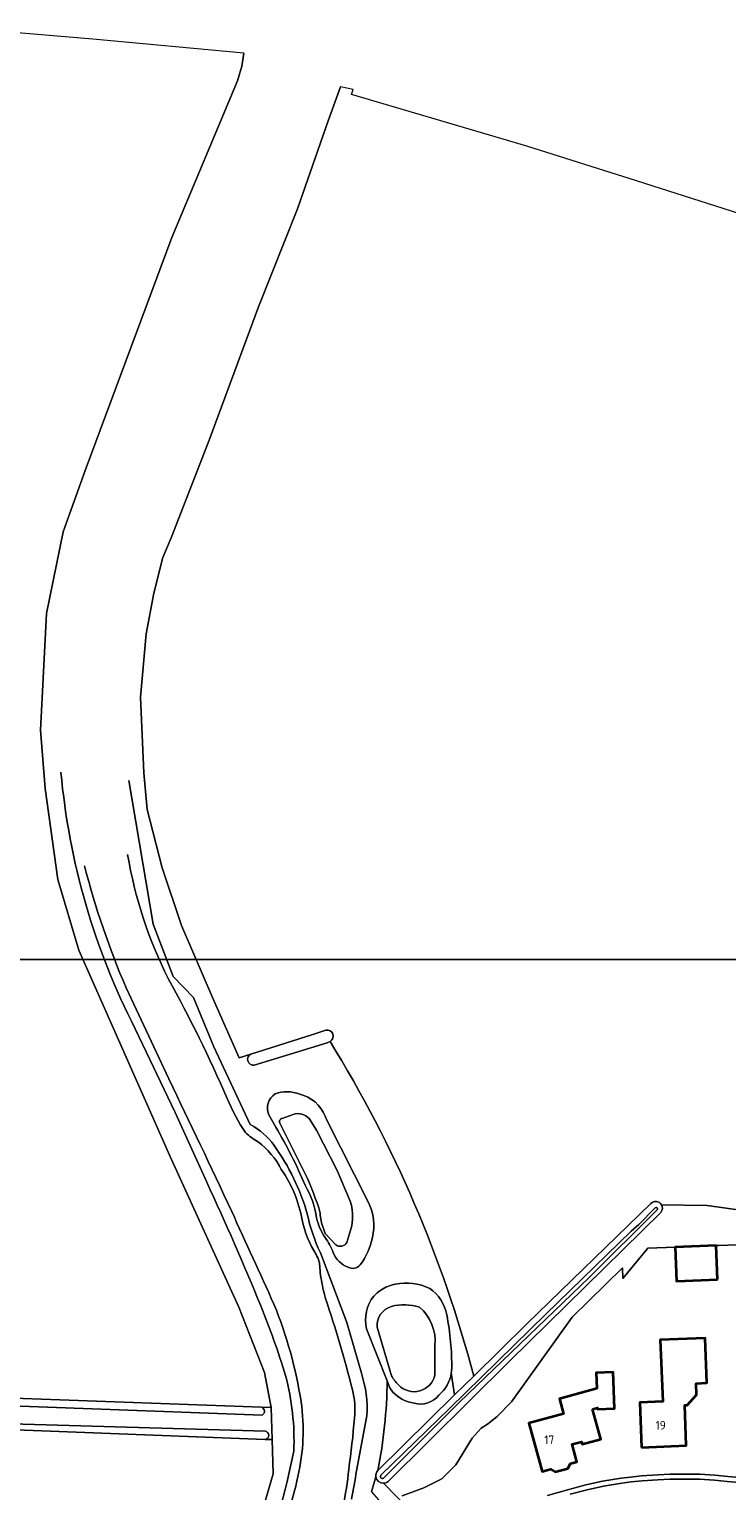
# Model space of a CAD drawing. Header units: metres. Extents: x 247072 to 248918, y 480001 to 481684.
# Tile 34 of 50: x 247720 to 247864, y 481278 to 481580. Entities that reach past the tile are written whole.
import ezdxf
from ezdxf.enums import TextEntityAlignment as Align

# ---------------------------------------------------------------- set-up
doc = ezdxf.new("R2010")
doc.units = ezdxf.units.M
for name, color, linetype, lineweight in [('B-XX-GR-GRAS-GV', 60, 'Continuous', 13), ('B-XX-GR-GROENVOORZIENING-GV', 80, 'Continuous', 18), ('B-XX-GR-HOUTWAL-GV', 40, 'Continuous', 13), ('B-XX-OG-BEBOUWING-GV', 7, 'Continuous', 35), ('B-XX-OG-BEBOUWING-T18', 10, 'Continuous', 18), ('B-XX-OG-TERREIN_ERF-GV', 7, 'Continuous', 18), ('B-XX-OG-WATER-GV', 130, 'Continuous', 18), ('B-XX-OG-WATER_GREPPEL-GV', 160, 'Continuous', 18), ('B-XX-OG-WATER_SLOOT-GV', 120, 'Continuous', 18), ('B-XX-VH-ONVERHARD-GV', 252, 'Continuous', 18), ('B-XX-VH-VERHARDING_OPEN-GV', 252, 'Continuous', 18), ('N-BH-KL-ET_LS_OV_LICHTMAST-S', 7, 'Continuous', 25)]:
    doc.layers.add(name, color=color, linetype=linetype, lineweight=lineweight)
doc.styles.add('NLCS-ISO-M-T18', font='NLCS-ISO.ttf', dxfattribs={"height": 1.8})

msp = doc.modelspace()

# ---------------------------------------------------------------- linework, layer by layer
at = {"layer": 'B-XX-GR-GRAS-GV'}
for points in [[(247699.46, 481298.2), (247767.638, 481295.724), (247769.588, 481295.654), (247768.239, 481302.869), (247762.917, 481316.392), (247748.706, 481347.628), (247729.921, 481390.017), (247725.585, 481404.629), (247722.967, 481423.395), (247722.002, 481435.42), (247723.273, 481459.533), (247726.689, 481476.338), (247731.25, 481488.997), (247749.13, 481537.078), (247762.681, 481569.424), (247763.553, 481572.467), (247763.963, 481575.115), (247732.787, 481578.058), (247708.216, 481580.086)], [(247765.41, 481368.606), (247762.986, 481367.86), (247757.531, 481380.304), (247751.086, 481395.142), (247747.125, 481407.039), (247743.991, 481419.045), (247743.339, 481426.63), (247742.657, 481442.275), (247743.842, 481455.348), (247745.368, 481463.732), (247747.26, 481471.088), (247748.977, 481475.115), (247756.804, 481495.311), (247767.007, 481522.834), (247775.038, 481543.04), (247781.386, 481561.176), (247783.934, 481568.219)], [(247866.327, 481542.02), (247844.977, 481548.83), (247822.388, 481555.983), (247786.18, 481566.638), (247786.524, 481567.66), (247783.934, 481568.219), (247781.386, 481561.176), (247775.038, 481543.04), (247767.007, 481522.834), (247756.804, 481495.311), (247748.977, 481475.115), (247747.26, 481471.088), (247745.368, 481463.732), (247743.842, 481455.348), (247742.657, 481442.275), (247743.339, 481426.63), (247743.991, 481419.045), (247747.125, 481407.039), (247751.086, 481395.142), (247757.531, 481380.304), (247762.986, 481367.86), (247765.41, 481368.606), (247778.18, 481372.62), (247780.915, 481373.562)], [(247740.217, 481425.028), (247745.234, 481395.434), (247749.417, 481384.626), (247753.607, 481380.243), (247757.81, 481370.129), (247765.289, 481354.037)], [(247781.758, 481371.224), (247781.14, 481370.92), (247770.14, 481367.52), (247766.088, 481366.312)], [(247770.578, 481353.535), (247769.124, 481356.086)], [(247780.726, 481355.789), (247781.099, 481354.983), (247789.698, 481337.997)], [(247811.432, 481302.153), (247822.327, 481312.864), (247847.978, 481337.754)], [(247850.17, 481337.522), (247859.563, 481337.384), (247867.404, 481336.237)], [(247779.787, 481327.572), (247785.238, 481313.235), (247788.223, 481302.742)], [(247793.558, 481301.183), (247789.283, 481311.9)], [(247791.593, 481282.649), (247807.47, 481298.258), (247806.79, 481302.824)], [(247806.79, 481302.824), (247807.47, 481298.258), (247811.432, 481302.153)], [(247794.133, 481299.743), (247793.558, 481301.183)], [(247794.742, 481298.837), (247794.133, 481299.743)], [(247789.385, 481293.923), (247787.196, 481282.608)], [(247790.291, 481278.233), (247791.216, 481281.369)]]:
    msp.add_lwpolyline(points, dxfattribs=at)
for points in [[(247780.915, 481373.562, -0.8582006), (247781.758, 481371.224)], [(247811.432, 481302.153, 0.0741267), (247781.758, 481371.224)], [(247781.758, 481371.224, -0.0741267), (247811.432, 481302.153)], [(247766.088, 481366.312, -0.8362279), (247765.41, 481368.606)], [(247769.124, 481356.086, -0.3547096), (247770.42, 481360.394)], [(247770.42, 481360.394, -0.1807856), (247775.498, 481360.344)], [(247775.498, 481360.344, -0.2484627), (247780.726, 481355.789)], [(247765.289, 481354.037, -0.1143691), (247770.25, 481349.735)], [(247776.631, 481341.541, 0.0316882), (247770.578, 481353.535)], [(247770.25, 481349.735, -0.0841555), (247777.054, 481335.652)], [(247778.988, 481334.811, 0.0971814), (247776.631, 481341.541)], [(247789.698, 481337.997, -0.1665869), (247790.53, 481330.736)], [(247847.978, 481337.754, -0.5019966), (247850.17, 481337.522)], [(247777.054, 481335.652, 0.059729), (247779.787, 481327.572)], [(247780.744, 481330.77, -0.0949837), (247778.988, 481334.811)], [(247782.403, 481327.681, 0.0661792), (247780.744, 481330.77)], [(247790.53, 481330.736, -0.1032023), (247787.994, 481325.078)], [(247785.473, 481324.598, -0.2091657), (247782.403, 481327.681)], [(247787.994, 481325.078, -0.3326593), (247785.473, 481324.598)], [(247790.807, 481318.664, -0.0572848), (247792.217, 481319.876)], [(247792.217, 481319.876, -0.1025626), (247795.271, 481321.134)], [(247795.271, 481321.134, -0.1573235), (247802.336, 481320.25)], [(247802.336, 481320.25, -0.2030774), (247805.852, 481314.781)], [(247789.283, 481311.9, -0.2316202), (247790.807, 481318.664)], [(247805.852, 481314.781, -0.0520423), (247806.865, 481303.62)], [(247788.223, 481302.742, -0.0951655), (247789.385, 481293.923)], [(247806.79, 481302.824, -0.1825838), (247804.227, 481298.23)], [(247806.865, 481303.62, -0.0268544), (247806.79, 481302.824)], [(247791.593, 481282.649, 0.0481779), (247793.558, 481301.183)], [(247793.558, 481301.183, -0.0481779), (247791.593, 481282.649)], [(247799.121, 481296.565, -0.1707269), (247794.742, 481298.837)], [(247804.227, 481298.23, -0.3075455), (247799.121, 481296.565)], [(247787.196, 481282.608, -0.0228563), (247786.171, 481276.754)], [(247791.216, 481281.369, -0.2259678), (247791.593, 481282.649)]]:
    msp.add_lwpolyline(points, format="xyb", dxfattribs=at)
msp.add_lwpolyline([(247693.176, 481263.733), (247734.829, 481260.965), (247752.641, 481258.218), (247758.495, 481256.37), (247767.257, 481272.558), (247770.012, 481281.976), (247769.792, 481289.061), (247768.406, 481289.075), (247699.18, 481291.72), (247694.18, 481291.88)], close=True, dxfattribs=at)
at = {"layer": 'B-XX-GR-GROENVOORZIENING-GV'}
for points in [[(247850.033, 481335.93), (247818.895, 481305.276), (247793.752, 481280.424)], [(247867.404, 481336.237), (247859.563, 481337.384), (247850.17, 481337.522)], [(247796.66, 481277.42), (247801.12, 481279.12), (247804.82, 481280.94), (247807.72, 481283.86), (247811.106, 481289.374), (247812.929, 481291.435), (247814.26, 481292.22), (247816.22, 481293.78), (247819.22, 481296.82), (247831.698, 481314.332), (247842.096, 481324.462), (247842.182, 481322.26), (247847.331, 481328.52), (247852.981, 481328.727), (247861.478, 481329.067), (247861.979, 481329.105), (247884.458, 481329.941)], [(247791.216, 481281.369), (247790.291, 481278.233), (247791.74, 481276.623), (247803.073, 481264.039), (247805.181, 481265.856)], [(247792.768, 481280.058), (247795.556, 481277.226)], [(247805.181, 481265.856), (247804.479, 481266.662), (247805.363, 481267.26), (247800.078, 481272.63), (247795.556, 481277.226), (247792.768, 481280.058)]]:
    msp.add_lwpolyline(points, dxfattribs=at)
for points in [[(247850.17, 481337.522, -0.3208744), (247850.033, 481335.93)], [(247792.768, 481280.058, -0.3722042), (247791.216, 481281.369)], [(247793.752, 481280.424, -0.1736845), (247792.768, 481280.058)]]:
    msp.add_lwpolyline(points, format="xyb", dxfattribs=at)
at = {"layer": 'B-XX-GR-HOUTWAL-GV'}
for points in [[(247767.733, 481294.115), (247699.4, 481296.6), (247699.22, 481292.8), (247768.433, 481290.774)], [(247768.406, 481289.075), (247769.792, 481289.061), (247769.588, 481295.654), (247767.638, 481295.724)]]:
    msp.add_lwpolyline(points, dxfattribs=at)
for points in [[(247767.638, 481295.724, -0.6742216), (247767.733, 481294.115)], [(247768.433, 481290.774, -0.8022914), (247768.406, 481289.075)]]:
    msp.add_lwpolyline(points, format="xyb", dxfattribs=at)
at = {"layer": 'B-XX-OG-BEBOUWING-GV'}
for points in [[(247861.758, 481322.069), (247861.478, 481329.067), (247852.981, 481328.727), (247853.259, 481321.714)], [(247846.046, 481287.431), (247855.29, 481287.823), (247854.962, 481296.16), (247855.473, 481296.177), (247857.42, 481298.28), (247857.313, 481300.637), (247859.512, 481300.741), (247859.15, 481309.977), (247849.902, 481309.618), (247850.42, 481296.876), (247845.67, 481296.683)], [(247835.935, 481295.303), (247836.965, 481295.588), (247836.974, 481295.343), (247840.477, 481295.452), (247840.203, 481302.964), (247836.709, 481302.84), (247836.824, 481299.599), (247829.112, 481297.465), (247829.961, 481294.395), (247822.804, 481292.415), (247825.55, 481282.488), (247827.245, 481282.957), (247828.228, 481282.363), (247830.825, 481283.082), (247831.363, 481284.096), (247832.709, 481284.469), (247831.713, 481288.072), (247833.639, 481288.604), (247833.785, 481288.074), (247837.64, 481289.141)]]:
    msp.add_lwpolyline(points, close=True, dxfattribs=at)
at = {"layer": 'B-XX-OG-TERREIN_ERF-GV'}
for points in [[(248084.39, 481270.101), (248084.377, 481278.824), (248086.134, 481286.252), (248088.247, 481291.44), (248090.499, 481296.946), (248069.759, 481308.346), (248048.022, 481320.294), (248027.436, 481331.591), (248020.866, 481335.208), (248004.378, 481334.56), (248000, 481334.393), (247980.39, 481333.643), (247957.389, 481332.766), (247935.431, 481331.938), (247918.413, 481331.243), (247901.419, 481330.603), (247884.458, 481329.941), (247861.979, 481329.105), (247861.478, 481329.067)], [(247861.478, 481329.067), (247861.758, 481322.069), (247853.259, 481321.714), (247852.981, 481328.727), (247847.331, 481328.52), (247842.182, 481322.26), (247842.096, 481324.462), (247831.698, 481314.332), (247819.22, 481296.82), (247816.22, 481293.78), (247814.26, 481292.22), (247812.929, 481291.435), (247811.106, 481289.374), (247807.72, 481283.86), (247804.82, 481280.94), (247801.12, 481279.12), (247796.66, 481277.42)], [(247826.655, 481277.531), (247831.033, 481278.774), (247834.548, 481279.68), (247838.012, 481280.455), (247841.822, 481281.074), (247843.795, 481281.317), (247846.064, 481281.571), (247849.383, 481281.797), (247851.943, 481281.91), (247855.011, 481281.927), (247858.061, 481281.929), (247861.187, 481281.689), (247863.84, 481281.445), (247866.306, 481281.212), (247868.603, 481280.88), (247871.478, 481280.398), (247874.506, 481279.75), (247876.487, 481279.268), (247880.727, 481278.006)]]:
    msp.add_lwpolyline(points, dxfattribs=at)
for points in [[(247859.15, 481309.977), (247859.512, 481300.741), (247857.313, 481300.637), (247857.42, 481298.28), (247855.473, 481296.177), (247854.962, 481296.16), (247855.29, 481287.823), (247846.046, 481287.431), (247845.67, 481296.683), (247850.42, 481296.876), (247849.902, 481309.618)], [(247836.965, 481295.588), (247835.935, 481295.303), (247837.64, 481289.141), (247833.785, 481288.074), (247833.639, 481288.604), (247831.713, 481288.072), (247832.709, 481284.469), (247831.363, 481284.096), (247830.825, 481283.082), (247828.228, 481282.363), (247827.245, 481282.957), (247825.55, 481282.488), (247822.804, 481292.415), (247829.961, 481294.395), (247829.112, 481297.465), (247836.824, 481299.599), (247836.709, 481302.84), (247840.203, 481302.964), (247840.477, 481295.452), (247836.974, 481295.343)]]:
    msp.add_lwpolyline(points, close=True, dxfattribs=at)
at = {"layer": 'B-XX-OG-WATER-GV'}
for points in [[(247731.105, 481407.419, 0.0381497), (247739.685, 481382.24)], [(247748.33, 481384.208, -0.0734135), (247739.973, 481409.796)], [(247760.52, 481359.459, 0.0250125), (247748.33, 481384.208)], [(247748.467, 481363.487, -0.0025678), (247761.482, 481336.137)], [(247764.307, 481352.391, -0.0493348), (247760.52, 481359.459)], [(247777.45, 481355.295, 0.2854856), (247774.138, 481356.163)], [(247771.877, 481355.338, 0.5354537), (247771.467, 481354.193)], [(247766.907, 481350.508, -0.0602996), (247764.307, 481352.391)], [(247771.706, 481344.804, 0.1108124), (247766.944, 481350.487)], [(247775.996, 481334.397, 0.108621), (247771.706, 481344.804)], [(247776.657, 481343.921, -0.0376532), (247779.737, 481335.804)], [(247786.276, 481333.184, 0.1053091), (247785.948, 481338.252)], [(247761.482, 481336.137, 0.0025891), (247770.196, 481316.993)], [(247779.737, 481335.804, 0.1011657), (247780.41, 481332.601)], [(247849.307, 481336.487, 1.015805), (247848.881, 481336.855)], [(247778.88, 481327.213, -0.0839094), (247775.996, 481334.397)], [(247782.979, 481329.21, 0.4072318), (247785.24, 481329.69)], [(247779.647, 481324.445, 0.1535623), (247778.88, 481327.213)], [(247779.888, 481322.51, -0.0131663), (247779.647, 481324.445)], [(247780.834, 481318.153, -0.0310938), (247779.888, 481322.51)], [(247770.196, 481316.993, -0.0580985), (247775.789, 481296.823)], [(247786.369, 481299.33, 0.0215552), (247780.834, 481318.153)], [(247800.209, 481316.373, 0.143948), (247794.416, 481316.521)], [(247794.416, 481316.521, 0.3541969), (247791.488, 481312.273)], [(247803.397, 481308.445, 0.2493049), (247800.209, 481316.373)], [(247794.434, 481302.237, 0.0523657), (247795.812, 481300.382)], [(247795.933, 481300.296, 0.6016054), (247803.401, 481302.385)], [(247786.797, 481293.492, 0.0973231), (247786.369, 481299.33)], [(247775.789, 481296.823, -0.0929583), (247775.137, 481281.462)], [(247785.613, 481282.902, 0.0167676), (247786.797, 481293.492)], [(247775.137, 481281.462, -0.0734153), (247769.56, 481265.972)], [(247781.815, 481267.758, 0.0840714), (247785.613, 481282.902)], [(247792.236, 481281.686, 1.0857425), (247792.922, 481281.2)]]:
    msp.add_lwpolyline(points, format="xyb", dxfattribs=at)
for points in [[(247739.685, 481382.24), (247748.467, 481363.487)], [(247774.138, 481356.163), (247771.877, 481355.338)], [(247771.467, 481354.193), (247776.657, 481343.921)], [(247785.948, 481338.252), (247783.225, 481344.598), (247778.982, 481352.867), (247777.45, 481355.295)], [(247766.944, 481350.487), (247766.907, 481350.508)], [(247792.922, 481281.2), (247808.434, 481296.696), (247835.224, 481322.52), (247849.307, 481336.487)], [(247848.881, 481336.855), (247845.496, 481333.447)], [(247780.41, 481332.601), (247780.724, 481331.586), (247782.979, 481329.21)], [(247785.24, 481329.69), (247786.276, 481333.184)], [(247845.496, 481333.447), (247843.942, 481332.085), (247826.302, 481314.921), (247806.443, 481295.446), (247792.236, 481281.686)], [(247791.488, 481312.273), (247794.434, 481302.237)], [(247803.401, 481302.385), (247803.397, 481308.445)], [(247795.812, 481300.382), (247795.933, 481300.296)]]:
    msp.add_lwpolyline(points, dxfattribs=at)
at = {"layer": 'B-XX-OG-WATER_GREPPEL-GV'}
for points in [[(247780.915, 481373.562), (247778.18, 481372.62), (247765.41, 481368.606)], [(247766.088, 481366.312), (247770.14, 481367.52), (247781.14, 481370.92), (247781.758, 481371.224)], [(247767.638, 481295.724), (247699.46, 481298.2), (247699.4, 481296.6), (247767.733, 481294.115)], [(247768.433, 481290.774), (247699.22, 481292.8), (247699.18, 481291.72)], [(247699.18, 481291.72), (247768.406, 481289.075)]]:
    msp.add_lwpolyline(points, dxfattribs=at)
for points in [[(247781.758, 481371.224, 0.8582006), (247780.915, 481373.562)], [(247765.41, 481368.606, 0.8362279), (247766.088, 481366.312)], [(247767.733, 481294.115, 0.6742216), (247767.638, 481295.724)], [(247768.406, 481289.075, 0.8022914), (247768.433, 481290.774)]]:
    msp.add_lwpolyline(points, format="xyb", dxfattribs=at)
at = {"layer": 'B-XX-OG-WATER_SLOOT-GV'}
for points in [[(247726.227, 481426.796, 0.0962486), (247741.574, 481373.819)], [(247739.685, 481382.24, -0.0381497), (247731.105, 481407.419)], [(247739.973, 481409.796, 0.0734135), (247748.33, 481384.208)], [(247748.33, 481384.208, -0.0250125), (247760.52, 481359.459)], [(247761.482, 481336.137, 0.0025678), (247748.467, 481363.487)], [(247760.52, 481359.459, 0.0493348), (247764.307, 481352.391)], [(247770.42, 481360.394, 0.3547096), (247769.124, 481356.086)], [(247775.498, 481360.344, 0.1807856), (247770.42, 481360.394)], [(247780.726, 481355.789, 0.2484627), (247775.498, 481360.344)], [(247774.138, 481356.163, -0.2854856), (247777.45, 481355.295)], [(247770.25, 481349.735, 0.1143691), (247765.289, 481354.037)], [(247770.578, 481353.535, -0.0316882), (247776.631, 481341.541)], [(247771.467, 481354.193, -0.5354537), (247771.877, 481355.338)], [(247764.307, 481352.391, 0.0602996), (247766.907, 481350.508)], [(247766.944, 481350.487, -0.1108124), (247771.706, 481344.804)], [(247777.054, 481335.652, 0.0841555), (247770.25, 481349.735)], [(247771.706, 481344.804, -0.108621), (247775.996, 481334.397)], [(247779.737, 481335.804, 0.0376532), (247776.657, 481343.921)], [(247756.324, 481342.203, -0.0091171), (247767.494, 481316.625)], [(247776.631, 481341.541, -0.0971814), (247778.988, 481334.811)], [(247785.948, 481338.252, -0.1053091), (247786.276, 481333.184)], [(247790.53, 481330.736, 0.1665869), (247789.698, 481337.997)], [(247850.17, 481337.522, 0.5019966), (247847.978, 481337.754)], [(247770.196, 481316.993, -0.0025891), (247761.482, 481336.137)], [(247779.787, 481327.572, -0.059729), (247777.054, 481335.652)], [(247778.988, 481334.811, 0.0949837), (247780.744, 481330.77)], [(247780.41, 481332.601, -0.1011657), (247779.737, 481335.804)], [(247848.881, 481336.855, -1.015805), (247849.307, 481336.487)], [(247850.033, 481335.93, 0.3208744), (247850.17, 481337.522)], [(247775.996, 481334.397, 0.0839094), (247778.88, 481327.213)], [(247780.744, 481330.77, -0.0661792), (247782.403, 481327.681)], [(247785.24, 481329.69, -0.4072318), (247782.979, 481329.21)], [(247787.994, 481325.078, 0.1032023), (247790.53, 481330.736)], [(247778.88, 481327.213, -0.1535623), (247779.647, 481324.445)], [(247782.403, 481327.681, 0.2091657), (247785.473, 481324.598)], [(247779.647, 481324.445, 0.0131663), (247779.888, 481322.51)], [(247785.473, 481324.598, 0.3326593), (247787.994, 481325.078)], [(247779.888, 481322.51, 0.0310938), (247780.834, 481318.153)], [(247792.217, 481319.876, 0.0572848), (247790.807, 481318.664)], [(247795.271, 481321.134, 0.1025626), (247792.217, 481319.876)], [(247802.336, 481320.25, 0.1573235), (247795.271, 481321.134)], [(247805.852, 481314.781, 0.2030774), (247802.336, 481320.25)], [(247767.494, 481316.625, -0.0215978), (247772.584, 481302.26)], [(247775.789, 481296.823, 0.0580985), (247770.196, 481316.993)], [(247780.834, 481318.153, -0.0215552), (247786.369, 481299.33)], [(247790.807, 481318.664, 0.2316202), (247789.283, 481311.9)], [(247794.416, 481316.521, -0.143948), (247800.209, 481316.373)], [(247791.488, 481312.273, -0.3541969), (247794.416, 481316.521)], [(247800.209, 481316.373, -0.2493049), (247803.397, 481308.445)], [(247806.865, 481303.62, 0.0520423), (247805.852, 481314.781)], [(247772.584, 481302.26, -0.0749714), (247774.285, 481286.689)], [(247789.385, 481293.923, 0.0951655), (247788.223, 481302.742)], [(247795.812, 481300.382, -0.0523657), (247794.434, 481302.237)], [(247803.401, 481302.385, -0.6016054), (247795.933, 481300.296)], [(247804.227, 481298.23, 0.1825838), (247806.79, 481302.824)], [(247806.79, 481302.824, 0.0268544), (247806.865, 481303.62)], [(247786.369, 481299.33, -0.0973231), (247786.797, 481293.492)], [(247794.742, 481298.837, 0.1707269), (247799.121, 481296.565)], [(247775.137, 481281.462, 0.0929583), (247775.789, 481296.823)], [(247799.121, 481296.565, 0.3075455), (247804.227, 481298.23)], [(247786.797, 481293.492, -0.0167676), (247785.613, 481282.902)], [(247769.56, 481265.972, 0.0734153), (247775.137, 481281.462)], [(247785.613, 481282.902, -0.0840714), (247781.815, 481267.758)], [(247786.171, 481276.754, 0.0228563), (247787.196, 481282.608)], [(247791.593, 481282.649, 0.2259678), (247791.216, 481281.369)], [(247791.216, 481281.369, 0.3722042), (247792.768, 481280.058)], [(247792.922, 481281.2, -1.0857425), (247792.236, 481281.686)], [(247792.768, 481280.058, 0.1736845), (247793.752, 481280.424)], [(247772.887, 481280.376, -0.0924836), (247762.621, 481256.434)]]:
    msp.add_lwpolyline(points, format="xyb", dxfattribs=at)
for points in [[(247765.289, 481354.037), (247757.81, 481370.129), (247753.607, 481380.243), (247749.417, 481384.626), (247745.234, 481395.434), (247740.217, 481425.028)], [(247748.467, 481363.487), (247739.685, 481382.24)], [(247741.574, 481373.819), (247749.83, 481356.564), (247756.324, 481342.203)], [(247769.124, 481356.086), (247770.578, 481353.535)], [(247771.877, 481355.338), (247774.138, 481356.163)], [(247776.657, 481343.921), (247771.467, 481354.193)], [(247777.45, 481355.295), (247778.982, 481352.867), (247783.225, 481344.598), (247785.948, 481338.252)], [(247789.698, 481337.997), (247781.099, 481354.983), (247780.726, 481355.789)], [(247766.907, 481350.508), (247766.944, 481350.487)], [(247847.978, 481337.754), (247822.327, 481312.864), (247811.432, 481302.153), (247807.47, 481298.258), (247791.593, 481282.649)], [(247849.307, 481336.487), (247835.224, 481322.52), (247808.434, 481296.696), (247792.922, 481281.2)], [(247793.752, 481280.424), (247818.895, 481305.276), (247850.033, 481335.93)], [(247843.942, 481332.085), (247845.496, 481333.447), (247848.881, 481336.855)], [(247782.979, 481329.21), (247780.724, 481331.586), (247780.41, 481332.601)], [(247786.276, 481333.184), (247785.24, 481329.69)], [(247792.236, 481281.686), (247806.443, 481295.446), (247826.302, 481314.921), (247843.942, 481332.085)], [(247788.223, 481302.742), (247785.238, 481313.235), (247779.787, 481327.572)], [(247789.283, 481311.9), (247793.558, 481301.183), (247794.133, 481299.743), (247794.742, 481298.837)], [(247794.434, 481302.237), (247791.488, 481312.273)], [(247803.397, 481308.445), (247803.401, 481302.385)], [(247795.933, 481300.296), (247795.812, 481300.382)], [(247787.196, 481282.608), (247789.385, 481293.923)], [(247774.285, 481286.689), (247772.887, 481280.376)]]:
    msp.add_lwpolyline(points, dxfattribs=at)
at = {"layer": 'B-XX-VH-ONVERHARD-GV'}
for points in [[(247763.963, 481575.115), (247763.553, 481572.467), (247762.681, 481569.424), (247749.13, 481537.078), (247731.25, 481488.997), (247726.689, 481476.338), (247723.273, 481459.533), (247722.002, 481435.42), (247722.967, 481423.395), (247725.585, 481404.629), (247729.921, 481390.017), (247748.706, 481347.628), (247762.917, 481316.392), (247768.239, 481302.869), (247769.588, 481295.654), (247769.792, 481289.061), (247770.012, 481281.976), (247767.257, 481272.558), (247758.495, 481256.37), (247758.26, 481255.934), (247737.659, 481224.884), (247731.785, 481216.499), (247720.831, 481198.702), (247717.202, 481191.051)], [(247756.324, 481342.203), (247749.83, 481356.564), (247741.574, 481373.819)], [(247772.887, 481280.376), (247774.285, 481286.689)]]:
    msp.add_lwpolyline(points, dxfattribs=at)
for points in [[(247741.574, 481373.819, -0.0962486), (247726.227, 481426.796)], [(247767.494, 481316.625, 0.0091171), (247756.324, 481342.203)], [(247772.584, 481302.26, 0.0215978), (247767.494, 481316.625)], [(247774.285, 481286.689, 0.0749714), (247772.584, 481302.26)], [(247762.621, 481256.434, 0.0924836), (247772.887, 481280.376)]]:
    msp.add_lwpolyline(points, format="xyb", dxfattribs=at)
at = {"layer": 'B-XX-VH-VERHARDING_OPEN-GV'}
for points in [[(247880.727, 481278.006), (247876.487, 481279.268), (247874.506, 481279.75), (247871.478, 481280.398), (247868.603, 481280.88), (247866.306, 481281.212), (247863.84, 481281.445), (247861.187, 481281.689), (247858.061, 481281.929), (247855.011, 481281.927), (247851.943, 481281.91), (247849.383, 481281.797), (247846.064, 481281.571), (247843.795, 481281.317), (247841.822, 481281.074), (247838.012, 481280.455), (247834.548, 481279.68), (247831.033, 481278.774), (247826.655, 481277.531)], [(247876.213, 481278.254), (247874.272, 481278.726), (247871.281, 481279.366), (247868.441, 481279.843), (247866.181, 481280.169), (247863.742, 481280.4), (247861.099, 481280.643), (247858.021, 481280.879), (247855.014, 481280.877), (247851.969, 481280.86), (247849.442, 481280.749), (247846.158, 481280.525), (247843.937, 481280.302), (247841.977, 481280.035), (247838.211, 481279.424), (247834.794, 481278.659), (247831.308, 481277.76)], [(247831.308, 481277.76), (247834.794, 481278.659), (247838.211, 481279.424), (247841.977, 481280.035), (247843.937, 481280.302), (247846.158, 481280.525), (247849.442, 481280.749), (247851.969, 481280.86), (247855.014, 481280.877), (247858.021, 481280.879), (247861.099, 481280.643), (247863.742, 481280.4), (247866.181, 481280.169), (247868.441, 481279.843), (247871.281, 481279.366), (247874.272, 481278.726), (247876.213, 481278.254)]]:
    msp.add_lwpolyline(points, dxfattribs=at)
at = {"layer": 'N-BH-KL-ET_LS_OV_LICHTMAST-S'}
msp.add_lwpolyline([(247645.671, 481388.133), (248497.89, 481388.133), (248497.89, 480611), (247645.671, 480611)], close=True, dxfattribs=at)

# ---------------------------------------------------------------- texts
at = {"layer": 'B-XX-OG-BEBOUWING-T18', "style": 'NLCS-ISO-M-T18'}
for s, p in [('19', (247850, 481292)), ('17', (247827, 481289))]:
    msp.add_text(s, height=1.8, dxfattribs=at).set_placement(p, align=Align.MIDDLE_CENTER)

doc.saveas('drawing.dxf')
